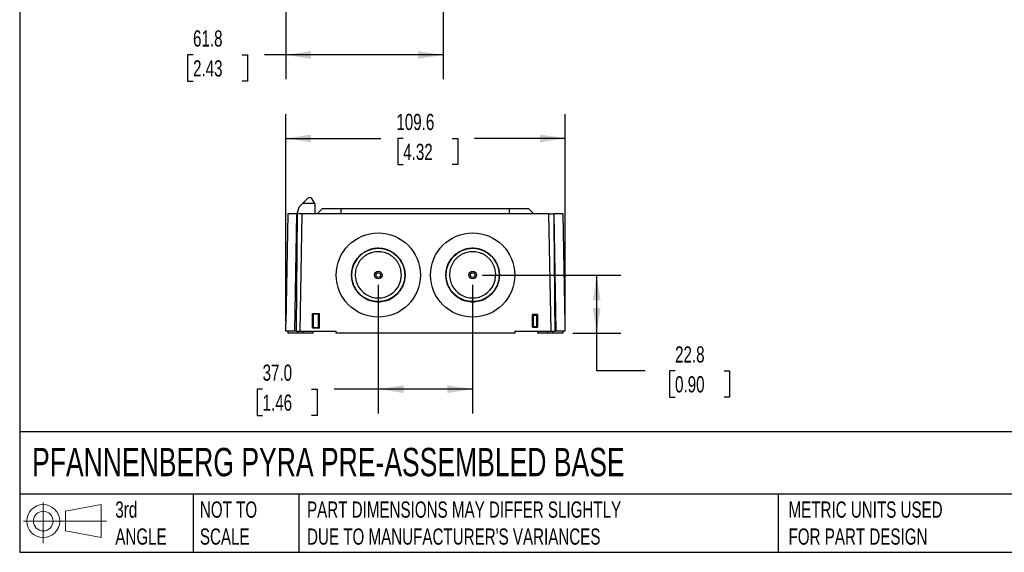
# Model space of a CAD drawing. Header units: millimetres. Extents: x 19 to 819, y 19 to 629.
# Tile 1 of 18: x 19 to 405, y 19 to 228. Entities that reach past the tile are written whole.
import ezdxf

# ---------------------------------------------------------------- set-up
doc = ezdxf.new("R2010")
doc.units = ezdxf.units.MM
doc.header["$LTSCALE"] = 3
doc.linetypes.add('SLD-Solid', pattern=[0])
doc.layers.add('DIMENSIONS', color=140, linetype='SLD-Solid', lineweight=25)
doc.layers.add('TEXT', color=140, linetype='SLD-Solid', lineweight=25)
doc.layers.add('SLD-DEFPOINTS', color=7, linetype='Continuous')
doc.styles.add('SLDTEXTSTYLE0', font='TXT', dxfattribs={"width": 0.7})
doc.dimstyles.new('SLDDIMSTYLE1', dxfattribs={"dimtxt": 6.474023, "dimasz": 9.906, "dimexe": 0, "dimexo": 0.0625, "dimgap": 1.618506, "dimtad": 0, "dimtih": 1, "dimtoh": 1, "dimdec": 1, "dimrnd": 1e-09, "dimzin": 12, "dimdsep": 46, "dimtxsty": 'SLDTEXTSTYLE0', "dimsah": 1, "dimcen": 0.09, "dimadec": 0, "dimazin": 3, "dimtfac": 1, "dimtdec": 1, "dimtofl": 0, "dimtmove": 0, "dimatfit": 3, "dimfxl": 0, "dimfrac": 2, "dimtolj": 1, "dimtzin": 12, "dimarcsym": 0})
doc.dimstyles.new('SLDDIMSTYLE2', dxfattribs={"dimtxt": 6.474023, "dimasz": 9.906, "dimexe": 0, "dimexo": 0.0625, "dimgap": 1.618506, "dimtad": 0, "dimtih": 1, "dimtoh": 1, "dimdec": 1, "dimrnd": 1e-09, "dimzin": 4, "dimdsep": 46, "dimtxsty": 'SLDTEXTSTYLE0', "dimsah": 1, "dimcen": 0.09, "dimadec": 0, "dimazin": 1, "dimtfac": 1, "dimtdec": 1, "dimtofl": 0, "dimtmove": 0, "dimatfit": 3, "dimfxl": 0, "dimfrac": 2, "dimtolj": 1, "dimtzin": 12, "dimarcsym": 0})

# ---------------------------------------------------------------- blocks, each defined once
blk = doc.blocks.new('Block11')
at = {"color": 7, "linetype": 'SLD-Solid', "lineweight": 18}
for p, q in [((7.77, 15.93), (7.77, 0)), ((16.44, 12.5), (30.53, 15.1)), ((16.44, 4.79), (16.44, 12.5)), ((30.53, 15.1), (30.53, 2.19)), ((0, 8.65), (32.62, 8.65)), ((16.44, 4.79), (30.53, 2.19))]:
    blk.add_line(p, q, dxfattribs=at)
for radius in [6.45, 3.86]:
    blk.add_circle((7.77, 8.65), radius, dxfattribs=at)
blk = doc.blocks.new('Block12')
at = {"layer": 'SLD-DEFPOINTS'}
blk.add_blockref('Block11', (0, 0), dxfattribs=at)
blk = doc.blocks.new('_D_1')
at = {"layer": 'DIMENSIONS'}
for p, q in [((185.18, 326.68), (185.18, 204.68)), ((123.43, 305.33), (123.43, 204.68)), ((87.03, 214.2), (84.85, 214.2)), ((84.85, 214.2), (84.85, 203.91)), ((106.27, 214.2), (108.44, 214.2)), ((108.44, 214.2), (108.44, 203.91)), ((123.43, 214.2), (115.04, 214.2)), ((185.18, 214.2), (123.43, 214.2)), ((84.85, 203.91), (87.03, 203.91)), ((108.44, 203.91), (106.27, 203.91))]:
    blk.add_line(p, q, dxfattribs=at)
for points in [[(123.43, 214.2), (133.33, 212.68), (133.33, 215.73)], [(185.18, 214.2), (175.27, 215.73), (175.27, 212.68)]]:
    blk.add_solid(points, dxfattribs=at)
at = {"layer": 'DIMENSIONS', "char_height": 6.35, "attachment_point": 1, "style": 'SLDTEXTSTYLE0'}
for s, insert in [('61.8', (87.03, 223.84)), ('2.43', (87.03, 212.1))]:
    blk.add_mtext(s, dxfattribs=dict(at, insert=insert))
blk = doc.blocks.new('_D_13')
at = {"layer": 'DIMENSIONS'}
for p, q in [((159.68, 124.03), (159.68, 73.55)), ((196.68, 124.03), (196.68, 73.55)), ((114.31, 83.08), (112.13, 83.08)), ((112.13, 83.08), (112.13, 72.79)), ((133.54, 83.08), (135.72, 83.08)), ((135.72, 83.08), (135.72, 72.79)), ((159.68, 83.08), (142.32, 83.08)), ((196.68, 83.08), (159.68, 83.08)), ((112.13, 72.79), (114.31, 72.79)), ((135.72, 72.79), (133.54, 72.79))]:
    blk.add_line(p, q, dxfattribs=at)
for points in [[(159.68, 83.08), (169.59, 81.55), (169.59, 84.6)], [(196.68, 83.08), (186.77, 84.6), (186.77, 81.55)]]:
    blk.add_solid(points, dxfattribs=at)
at = {"layer": 'DIMENSIONS', "char_height": 6.35, "attachment_point": 1, "style": 'SLDTEXTSTYLE0'}
for s, insert in [('37.0', (114.31, 92.71)), ('1.46', (114.31, 80.97))]:
    blk.add_mtext(s, dxfattribs=dict(at, insert=insert))
blk = doc.blocks.new('_D_14')
at = {"layer": 'DIMENSIONS'}
for p, q in [((123.38, 109.65), (123.38, 190.98)), ((232.98, 109.65), (232.98, 190.98)), ((123.38, 181.46), (160.69, 181.46)), ((169.46, 181.46), (167.29, 181.46)), ((167.29, 181.46), (167.29, 171.17)), ((188.7, 181.46), (190.88, 181.46)), ((190.88, 181.46), (190.88, 171.17)), ((232.98, 181.46), (197.47, 181.46)), ((167.29, 171.17), (169.46, 171.17)), ((190.88, 171.17), (188.7, 171.17))]:
    blk.add_line(p, q, dxfattribs=at)
for points in [[(123.38, 181.46), (133.28, 179.93), (133.28, 182.98)], [(232.98, 181.46), (223.08, 182.98), (223.08, 179.93)]]:
    blk.add_solid(points, dxfattribs=at)
at = {"layer": 'DIMENSIONS', "char_height": 6.35, "attachment_point": 1, "style": 'SLDTEXTSTYLE0'}
for s, insert in [('109.6', (166.77, 191.09)), ('4.32', (169.46, 179.35))]:
    blk.add_mtext(s, dxfattribs=dict(at, insert=insert))
blk = doc.blocks.new('_D_15')
at = {"layer": 'DIMENSIONS'}
for p, q in [((200.49, 127.84), (254.86, 127.84)), ((245.34, 105.04), (245.34, 127.84)), ((235.99, 105.04), (254.86, 105.04)), ((245.34, 90.24), (245.34, 105.04)), ((264.39, 90.24), (245.34, 90.24)), ((276.06, 90.24), (273.88, 90.24)), ((273.88, 90.24), (273.88, 79.95)), ((295.3, 90.24), (297.47, 90.24)), ((297.47, 90.24), (297.47, 79.95)), ((273.88, 79.95), (276.06, 79.95)), ((297.47, 79.95), (295.3, 79.95))]:
    blk.add_line(p, q, dxfattribs=at)
for points in [[(245.34, 127.84), (243.81, 117.93), (246.86, 117.93)], [(245.34, 105.04), (246.86, 114.94), (243.81, 114.94)]]:
    blk.add_solid(points, dxfattribs=at)
at = {"layer": 'DIMENSIONS', "char_height": 6.35, "attachment_point": 1, "style": 'SLDTEXTSTYLE0'}
for s, insert in [('22.8', (276.06, 99.87)), ('0.90', (276.06, 88.14))]:
    blk.add_mtext(s, dxfattribs=dict(at, insert=insert))

msp = doc.modelspace()

# ---------------------------------------------------------------- linework, layer by layer
for p, q in [((127.88, 151.84), (128.68, 154.64)), ((129.94, 155.9), (128.68, 154.64)), ((129.94, 155.9), (132.06, 158.02)), ((134.74, 155.9), (129.94, 155.9)), ((134.74, 155.9), (133.64, 157.81)), ((134.74, 155.9), (134.78, 151.84)), ((124.18, 151.84), (123.43, 108.84)), ((127.73, 151.84), (124.18, 151.84)), ((126.97, 105.84), (127.73, 151.84)), ((127.88, 151.84), (127.73, 151.84)), ((129.88, 151.84), (127.88, 151.84)), ((129.08, 105.84), (129.88, 151.84)), ((226.48, 151.84), (129.88, 151.84)), ((135.67, 151.84), (137.61, 153.84)), ((145.18, 153.84), (137.61, 153.84)), ((145.18, 151.84), (145.18, 153.84)), ((211.18, 153.84), (145.18, 153.84)), ((211.18, 151.84), (211.18, 153.84)), ((218.75, 153.84), (211.18, 153.84)), ((220.68, 151.84), (218.75, 153.84)), ((226.48, 151.84), (227.28, 105.84)), ((226.48, 151.84), (228.48, 151.84)), ((228.63, 151.84), (228.48, 151.84)), ((229.39, 105.84), (228.63, 151.84)), ((232.18, 151.84), (228.63, 151.84)), ((232.93, 108.84), (232.18, 151.84)), ((133.83, 106.94), (133.83, 112.73)), ((133.83, 112.73), (136.53, 112.73)), ((134.13, 112.43), (134.13, 107.24)), ((136.23, 112.43), (134.13, 112.43)), ((134.14, 112.43), (134.13, 112.43)), ((134.14, 112.43), (134.14, 107.24)), ((136.22, 112.43), (134.14, 112.43)), ((136.22, 107.24), (136.22, 112.43)), ((136.22, 112.43), (136.23, 112.43)), ((136.23, 107.24), (136.23, 112.43)), ((136.53, 112.73), (136.53, 106.94)), ((220.18, 112.34), (220.18, 107.34)), ((220.18, 112.33), (220.18, 112.34)), ((222.18, 112.34), (220.18, 112.34)), ((220.18, 107.34), (220.18, 112.33)), ((220.18, 112.33), (222.17, 112.33)), ((220.48, 112.03), (220.48, 107.64)), ((221.87, 112.03), (220.48, 112.03)), ((221.87, 107.64), (221.87, 112.03)), ((222.17, 112.33), (222.18, 112.34)), ((222.17, 112.33), (222.17, 107.34)), ((222.18, 107.34), (222.18, 112.34)), ((123.38, 105.84), (123.43, 108.84)), ((232.98, 105.84), (232.93, 108.84)), ((126.97, 105.84), (123.38, 105.84)), ((124.18, 105.84), (124.18, 105.04)), ((128.18, 105.04), (124.18, 105.04)), ((127.46, 105.84), (126.97, 105.84)), ((127.46, 105.84), (129.08, 105.84)), ((128.18, 105.04), (128.18, 105.84)), ((130.18, 105.04), (128.18, 105.04)), ((129.08, 105.84), (143.18, 105.84)), ((130.18, 105.04), (130.18, 105.84)), ((134.18, 105.04), (130.18, 105.04)), ((136.53, 106.94), (133.83, 106.94)), ((134.13, 107.24), (136.23, 107.24)), ((134.14, 107.24), (134.13, 107.24)), ((134.14, 107.24), (136.22, 107.24)), ((134.18, 105.04), (134.18, 105.84)), ((136.22, 107.24), (136.23, 107.24)), ((143.18, 105.04), (143.18, 105.84)), ((213.18, 105.04), (143.18, 105.04)), ((213.18, 105.84), (213.18, 105.04)), ((213.18, 105.84), (227.28, 105.84)), ((222.17, 107.34), (220.18, 107.34)), ((220.18, 107.34), (220.18, 107.34)), ((220.18, 107.34), (222.18, 107.34)), ((220.48, 107.64), (221.87, 107.64)), ((222.17, 107.34), (222.18, 107.34)), ((222.18, 105.84), (222.18, 105.04)), ((226.18, 105.04), (222.18, 105.04)), ((226.18, 105.04), (226.18, 105.84)), ((228.18, 105.04), (226.18, 105.04)), ((227.28, 105.84), (228.9, 105.84)), ((228.18, 105.04), (228.18, 105.84)), ((232.18, 105.04), (228.18, 105.04)), ((229.39, 105.84), (228.9, 105.84)), ((232.98, 105.84), (229.39, 105.84)), ((232.18, 105.04), (232.18, 105.84))]:
    msp.add_line(p, q)
for centre, radius in [((159.68, 127.84), 16.5), ((159.68, 127.84), 16.5), ((196.68, 127.84), 16.5), ((196.68, 127.84), 16.5), ((159.68, 127.84), 10.5), ((196.68, 127.84), 10.5), ((159.68, 127.84), 1.5), ((159.68, 127.84), 0.923), ((196.68, 127.84), 1.5), ((196.68, 127.84), 0.923)]:
    msp.add_circle(centre, radius)
for centre in [(159.68, 127.84), (196.68, 127.84)]:
    msp.add_arc(centre, 9, 205.2845, 334.7155)
for points, knots in [([(132.06, 158.02), (132.16, 158.11), (132.28, 158.2), (132.57, 158.31), (132.74, 158.33), (133.06, 158.28), (133.22, 158.22), (133.47, 158.04), (133.57, 157.93), (133.64, 157.81)], [0, 0, 0, 0, 0.25, 0.25, 0.5, 0.5, 0.75, 0.75, 1, 1, 1, 1]), ([(127.88, 151.84), (127.84, 148.31), (127.77, 141.05), (127.67, 129.86), (127.56, 118.05), (127.5, 109.98), (127.46, 105.84)], [0, 0, 0, 0, 0.229982, 0.473309, 0.729982, 1, 1, 1, 1]), ([(228.48, 151.84), (228.52, 148.44), (228.59, 141.36), (228.69, 130.3), (228.79, 118.36), (228.86, 110.11), (228.9, 105.84)], [0, 0, 0, 0, 0.221313, 0.461751, 0.721313, 1, 1, 1, 1]), ([(153.1, 136.01), (152.46, 135.49), (151.82, 134.85), (150.67, 133.3), (150.16, 132.38), (149.61, 130.83), (149.46, 130.28), (149.26, 129.14), (149.2, 128.55), (149.18, 127.35), (149.23, 126.75), (149.43, 125.53), (149.58, 124.93), (149.99, 123.76), (150.25, 123.2), (150.86, 122.13), (151.2, 121.63), (151.97, 120.7), (152.38, 120.28), (153.26, 119.52), (153.71, 119.19), (155.12, 118.33), (156.09, 117.93), (157.96, 117.44), (158.86, 117.35), (160.5, 117.35), (161.4, 117.44), (163.27, 117.93), (164.24, 118.33), (165.65, 119.19), (166.1, 119.52), (166.98, 120.28), (167.39, 120.7), (168.16, 121.63), (168.5, 122.13), (169.11, 123.2), (169.37, 123.77), (169.78, 124.93), (169.93, 125.54), (170.13, 126.75), (170.17, 127.36), (170.16, 128.56), (170.1, 129.15), (169.9, 130.28), (169.75, 130.83), (169.19, 132.39), (168.68, 133.3), (167.54, 134.85), (166.9, 135.49), (166.26, 136.01)], [0, 0, 0, 0, 0.0625, 0.0625, 0.125, 0.125, 0.15625, 0.15625, 0.1875, 0.1875, 0.21875, 0.21875, 0.25, 0.25, 0.28125, 0.28125, 0.3125, 0.3125, 0.34375, 0.34375, 0.375, 0.375, 0.4375, 0.4375, 0.5, 0.5, 0.5625, 0.5625, 0.625, 0.625, 0.65625, 0.65625, 0.6875, 0.6875, 0.71875, 0.71875, 0.75, 0.75, 0.78125, 0.78125, 0.8125, 0.8125, 0.84375, 0.84375, 0.875, 0.875, 0.9375, 0.9375, 1, 1, 1, 1]), ([(166.26, 136.01), (166.34, 135.94), (166.51, 135.8), (166.75, 135.59), (166.98, 135.37), (167.21, 135.14), (167.43, 134.91), (167.64, 134.67), (167.84, 134.42), (168.04, 134.16), (168.23, 133.9), (168.5, 133.5), (168.83, 132.95), (169.2, 132.23), (169.5, 131.49), (169.83, 130.47), (170.1, 129.15), (170.17, 127.54), (169.99, 125.94), (169.58, 124.38), (168.92, 122.9), (168.05, 121.55), (166.98, 120.34), (165.74, 119.31), (164.35, 118.48), (162.86, 117.87), (161.29, 117.51), (159.68, 117.38), (158.07, 117.51), (156.5, 117.87), (155.01, 118.48), (153.62, 119.31), (152.38, 120.34), (151.31, 121.54), (150.44, 122.9), (149.78, 124.38), (149.36, 125.93), (149.19, 127.54), (149.26, 129.15), (149.58, 130.73), (150.04, 131.99), (150.52, 132.95), (150.94, 133.64), (151.41, 134.29), (151.87, 134.84), (152.3, 135.29), (152.69, 135.66), (152.96, 135.89), (153.1, 136.01)], [0, 0, 0, 0, 0.00629, 0.012556, 0.018805, 0.025041, 0.031273, 0.037504, 0.043742, 0.049992, 0.05626, 0.062552, 0.078155, 0.093813, 0.109466, 0.125091, 0.156339, 0.187575, 0.21882, 0.250072, 0.28131, 0.312554, 0.343802, 0.375048, 0.406277, 0.43753, 0.468778, 0.500019, 0.531268, 0.562502, 0.593749, 0.62498, 0.656222, 0.687473, 0.718712, 0.749954, 0.781202, 0.812452, 0.843686, 0.87494, 0.906192, 0.92183, 0.93746, 0.953077, 0.968732, 0.979166, 0.989579, 1, 1, 1, 1]), ([(167.82, 123.99), (167.86, 124.08), (167.94, 124.25), (168.05, 124.51), (168.16, 124.78), (168.25, 125.05), (168.34, 125.32), (168.42, 125.59), (168.49, 125.87), (168.61, 126.43), (168.73, 127.28), (168.74, 128.43), (168.6, 129.57), (168.33, 130.68), (167.91, 131.75), (167.37, 132.76), (166.7, 133.69), (165.92, 134.53), (165.04, 135.26), (164.07, 135.88), (163.04, 136.37), (161.95, 136.73), (160.82, 136.94), (159.68, 137.02), (158.54, 136.94), (157.41, 136.73), (156.32, 136.37), (155.28, 135.88), (154.32, 135.26), (153.44, 134.53), (152.66, 133.69), (151.99, 132.76), (151.45, 131.75), (151.03, 130.68), (150.76, 129.57), (150.62, 128.43), (150.63, 127.28), (150.76, 126.33), (150.94, 125.59), (151.1, 125.05), (151.3, 124.51), (151.46, 124.16), (151.54, 123.99)], [0, 0, 0, 0, 0.007838, 0.015653, 0.023452, 0.031245, 0.039037, 0.046839, 0.054656, 0.062497, 0.093775, 0.125061, 0.156342, 0.187637, 0.218849, 0.250082, 0.281275, 0.31248, 0.343757, 0.375041, 0.40632, 0.437617, 0.468828, 0.500059, 0.531255, 0.562461, 0.593735, 0.625022, 0.656298, 0.687597, 0.718809, 0.750039, 0.781236, 0.812442, 0.843715, 0.875003, 0.906279, 0.937574, 0.95321, 0.968784, 0.98436, 1, 1, 1, 1]), ([(166.26, 136.01), (166.17, 136.08), (165.99, 136.21), (165.73, 136.41), (165.45, 136.6), (165.17, 136.77), (164.89, 136.94), (164.6, 137.1), (164.31, 137.25), (164.02, 137.39), (163.72, 137.52), (163.42, 137.64), (163.11, 137.75), (162.8, 137.85), (162.5, 137.94), (162.19, 138.02), (161.87, 138.1), (161.56, 138.16), (161.25, 138.21), (160.93, 138.25), (160.62, 138.29), (160.31, 138.31), (159.99, 138.32), (159.57, 138.33), (159.03, 138.31), (158.39, 138.25), (157.75, 138.15), (157.12, 138.02), (156.5, 137.84), (155.89, 137.62), (155.29, 137.37), (154.71, 137.08), (154.15, 136.76), (153.61, 136.4), (153.27, 136.14), (153.1, 136.01)], [0, 0, 0, 0, 0.023449, 0.046828, 0.070139, 0.093379, 0.11655, 0.139652, 0.162685, 0.185649, 0.208544, 0.23137, 0.254128, 0.276816, 0.299436, 0.321988, 0.344472, 0.366887, 0.389234, 0.411513, 0.433724, 0.455866, 0.477942, 0.499949, 0.545398, 0.590846, 0.636295, 0.681746, 0.727198, 0.772654, 0.818113, 0.863577, 0.909045, 0.954519, 1, 1, 1, 1]), ([(190.1, 136.01), (189.46, 135.49), (188.82, 134.85), (187.67, 133.3), (187.16, 132.38), (186.61, 130.83), (186.46, 130.28), (186.26, 129.14), (186.2, 128.55), (186.18, 127.35), (186.23, 126.75), (186.43, 125.53), (186.58, 124.93), (186.99, 123.76), (187.25, 123.2), (187.86, 122.13), (188.2, 121.63), (188.97, 120.7), (189.38, 120.28), (190.26, 119.52), (190.71, 119.19), (192.12, 118.33), (193.09, 117.93), (194.96, 117.44), (195.86, 117.35), (197.5, 117.35), (198.4, 117.44), (200.27, 117.93), (201.24, 118.33), (202.65, 119.19), (203.1, 119.52), (203.98, 120.28), (204.39, 120.7), (205.16, 121.63), (205.5, 122.13), (206.11, 123.2), (206.37, 123.77), (206.78, 124.93), (206.93, 125.54), (207.13, 126.75), (207.17, 127.36), (207.16, 128.56), (207.1, 129.15), (206.9, 130.28), (206.75, 130.83), (206.19, 132.39), (205.68, 133.3), (204.54, 134.85), (203.9, 135.49), (203.26, 136.01)], [0, 0, 0, 0, 0.0625, 0.0625, 0.125, 0.125, 0.15625, 0.15625, 0.1875, 0.1875, 0.21875, 0.21875, 0.25, 0.25, 0.28125, 0.28125, 0.3125, 0.3125, 0.34375, 0.34375, 0.375, 0.375, 0.4375, 0.4375, 0.5, 0.5, 0.5625, 0.5625, 0.625, 0.625, 0.65625, 0.65625, 0.6875, 0.6875, 0.71875, 0.71875, 0.75, 0.75, 0.78125, 0.78125, 0.8125, 0.8125, 0.84375, 0.84375, 0.875, 0.875, 0.9375, 0.9375, 1, 1, 1, 1]), ([(203.26, 136.01), (203.34, 135.94), (203.51, 135.8), (203.75, 135.59), (203.98, 135.37), (204.21, 135.14), (204.43, 134.91), (204.64, 134.67), (204.84, 134.42), (205.04, 134.16), (205.23, 133.9), (205.5, 133.5), (205.83, 132.95), (206.2, 132.23), (206.5, 131.49), (206.83, 130.47), (207.1, 129.15), (207.17, 127.54), (206.99, 125.94), (206.58, 124.38), (205.92, 122.9), (205.05, 121.55), (203.98, 120.34), (202.74, 119.31), (201.35, 118.48), (199.86, 117.87), (198.29, 117.51), (196.68, 117.38), (195.07, 117.51), (193.5, 117.87), (192.01, 118.48), (190.62, 119.31), (189.38, 120.34), (188.31, 121.54), (187.44, 122.9), (186.78, 124.38), (186.36, 125.93), (186.19, 127.54), (186.26, 129.15), (186.58, 130.73), (187.04, 131.99), (187.52, 132.95), (187.94, 133.64), (188.41, 134.29), (188.87, 134.84), (189.3, 135.29), (189.69, 135.66), (189.96, 135.89), (190.1, 136.01)], [0, 0, 0, 0, 0.0062897, 0.0125559, 0.0188045, 0.0250415, 0.0312726, 0.0375041, 0.0437418, 0.0499918, 0.0562598, 0.062552, 0.0781554, 0.0938133, 0.1094656, 0.1250906, 0.1563386, 0.1875748, 0.21882, 0.2500723, 0.2813101, 0.3125537, 0.3438015, 0.375048, 0.4062766, 0.4375297, 0.4687784, 0.5000186, 0.5312681, 0.5625024, 0.5937493, 0.6249804, 0.6562215, 0.6874726, 0.7187119, 0.7499537, 0.7812023, 0.8124524, 0.8436858, 0.8749395, 0.9061915, 0.9218297, 0.9374596, 0.9530773, 0.9687317, 0.9791659, 0.9895795, 1, 1, 1, 1]), ([(204.82, 123.99), (204.86, 124.08), (204.94, 124.25), (205.05, 124.51), (205.16, 124.78), (205.25, 125.05), (205.34, 125.32), (205.42, 125.59), (205.49, 125.87), (205.61, 126.43), (205.73, 127.28), (205.74, 128.43), (205.6, 129.57), (205.33, 130.68), (204.91, 131.75), (204.37, 132.76), (203.7, 133.69), (202.92, 134.53), (202.04, 135.26), (201.07, 135.88), (200.04, 136.37), (198.95, 136.73), (197.82, 136.94), (196.68, 137.02), (195.54, 136.94), (194.41, 136.73), (193.32, 136.37), (192.28, 135.88), (191.32, 135.26), (190.44, 134.53), (189.66, 133.69), (188.99, 132.76), (188.45, 131.75), (188.03, 130.68), (187.76, 129.57), (187.62, 128.43), (187.63, 127.28), (187.76, 126.33), (187.94, 125.59), (188.1, 125.05), (188.3, 124.51), (188.46, 124.16), (188.54, 123.99)], [0, 0, 0, 0, 0.007838, 0.015653, 0.023452, 0.031245, 0.039037, 0.046839, 0.054656, 0.062497, 0.093775, 0.125061, 0.156342, 0.187637, 0.218849, 0.250082, 0.281275, 0.31248, 0.343757, 0.375041, 0.40632, 0.437617, 0.468828, 0.500059, 0.531255, 0.562461, 0.593735, 0.625022, 0.656298, 0.687597, 0.718809, 0.750039, 0.781236, 0.812442, 0.843715, 0.875003, 0.906279, 0.937574, 0.95321, 0.968784, 0.98436, 1, 1, 1, 1]), ([(203.26, 136.01), (203.17, 136.08), (202.99, 136.21), (202.73, 136.41), (202.45, 136.6), (202.17, 136.77), (201.89, 136.94), (201.6, 137.1), (201.31, 137.25), (201.02, 137.39), (200.72, 137.52), (200.42, 137.64), (200.11, 137.75), (199.8, 137.85), (199.5, 137.94), (199.19, 138.02), (198.87, 138.1), (198.56, 138.16), (198.25, 138.21), (197.93, 138.25), (197.62, 138.29), (197.31, 138.31), (196.99, 138.32), (196.57, 138.33), (196.03, 138.31), (195.39, 138.25), (194.75, 138.15), (194.12, 138.02), (193.5, 137.84), (192.89, 137.62), (192.29, 137.37), (191.71, 137.08), (191.15, 136.76), (190.61, 136.4), (190.27, 136.14), (190.1, 136.01)], [0, 0, 0, 0, 0.023449, 0.046828, 0.070139, 0.093379, 0.11655, 0.139652, 0.162685, 0.185649, 0.208544, 0.23137, 0.254128, 0.276816, 0.299436, 0.321988, 0.344472, 0.366887, 0.389234, 0.411513, 0.433724, 0.455866, 0.477942, 0.499949, 0.545398, 0.590846, 0.636295, 0.681746, 0.727198, 0.772654, 0.818113, 0.863577, 0.909045, 0.954519, 1, 1, 1, 1]), ([(133.83, 112.73), (133.9, 112.66), (133.98, 112.58), (134.07, 112.49), (134.09, 112.47), (134.12, 112.44), (134.13, 112.43), (134.13, 112.43)], [0, 0, 0, 0, 0.5, 0.5, 0.75, 0.75, 1, 1, 1, 1]), ([(136.23, 112.43), (136.23, 112.43), (136.23, 112.44), (136.26, 112.47), (136.29, 112.49), (136.37, 112.58), (136.46, 112.66), (136.53, 112.73)], [0, 0, 0, 0, 0.25, 0.25, 0.5, 0.5, 1, 1, 1, 1]), ([(220.18, 112.33), (220.18, 112.33), (220.19, 112.32), (220.22, 112.29), (220.24, 112.27), (220.33, 112.18), (220.41, 112.1), (220.48, 112.03)], [0, 0, 0, 0, 0.25, 0.25, 0.5, 0.5, 1, 1, 1, 1]), ([(222.17, 112.33), (222.17, 112.33), (222.17, 112.32), (222.14, 112.29), (222.11, 112.27), (222.03, 112.18), (221.94, 112.1), (221.87, 112.03)], [0, 0, 0, 0, 0.25, 0.25, 0.5, 0.5, 1, 1, 1, 1]), ([(133.83, 106.94), (133.9, 107.01), (133.98, 107.09), (134.07, 107.18), (134.09, 107.2), (134.12, 107.23), (134.13, 107.24), (134.13, 107.24)], [0, 0, 0, 0, 0.5, 0.5, 0.75, 0.75, 1, 1, 1, 1]), ([(136.23, 107.24), (136.23, 107.24), (136.23, 107.23), (136.26, 107.2), (136.29, 107.18), (136.37, 107.09), (136.46, 107.01), (136.53, 106.94)], [0, 0, 0, 0, 0.25, 0.25, 0.5, 0.5, 1, 1, 1, 1]), ([(220.48, 107.64), (220.41, 107.57), (220.33, 107.49), (220.24, 107.4), (220.22, 107.38), (220.19, 107.35), (220.18, 107.34), (220.18, 107.34)], [0, 0, 0, 0, 0.5, 0.5, 0.75, 0.75, 1, 1, 1, 1]), ([(221.87, 107.64), (221.94, 107.57), (222.03, 107.49), (222.11, 107.4), (222.14, 107.38), (222.17, 107.35), (222.17, 107.34), (222.17, 107.34)], [0, 0, 0, 0, 0.5, 0.5, 0.75, 0.75, 1, 1, 1, 1])]:
    msp.add_open_spline(points, degree=3, knots=knots)
at = {"layer": 'TEXT'}
for p, q in [((19.05, 628.65), (19.05, 19.05)), ((819.15, 66.38), (19.05, 66.38)), ((819.15, 41.91), (19.05, 41.91)), ((87.13, 41.91), (87.13, 19.05)), ((128.51, 41.91), (128.51, 19.05)), ((316.45, 41.91), (316.45, 19.05)), ((19.05, 19.05), (819.15, 19.05))]:
    msp.add_line(p, q, dxfattribs=at)

# ---------------------------------------------------------------- block references
at = {"layer": 'SLD-DEFPOINTS'}
msp.add_blockref('Block12', (20.51, 22.66), dxfattribs=at)

# ---------------------------------------------------------------- texts
at = {"layer": 'TEXT', "attachment_point": 1, "style": 'SLDTEXTSTYLE0'}
for s, insert, char_height in [('PFANNENBERG PYRA PRE-ASSEMBLED BASE', (23.9, 60.02), 11.1125), ('3rd^JANGLE', (56.55, 38.99), 6.35), ('NOT TO^JSCALE', (89.72, 38.99), 6.35), ("PART DIMENSIONS MAY DIFFER SLIGHTLY ^JDUE TO MANUFACTURER'S VARIANCES", (131.74, 38.99), 6.35), ('METRIC UNITS USED ^JFOR PART DESIGN', (320.56, 38.99), 6.35)]:
    msp.add_mtext(s, dxfattribs=dict(at, insert=insert, char_height=char_height))

# ---------------------------------------------------------------- dimensions: what is measured, and where the dimension line sits
at = {"layer": 'DIMENSIONS'}
for base, p1, p2, dimstyle, picture, middle in [((123.4286, 214.2029), (185.1792, 330.4894), (123.4286, 309.1385), 'SLDDIMSTYLE1', '_D_1', (96.6474, 214.2029)), ((123.38, 181.46), (232.98, 105.84), (123.38, 105.84), 'SLDDIMSTYLE1', '_D_14', (179.08, 181.46)), ((196.68, 83.08), (159.68, 127.84), (196.68, 127.84), 'SLDDIMSTYLE2', '_D_13', (123.92, 83.08))]:
    dim = msp.add_linear_dim(base=base, p1=p1, p2=p2, dimstyle=dimstyle, dxfattribs=at)
    dim.commit()
    dim.dimension.update_dxf_attribs({"geometry": picture, "text_midpoint": middle, "dimtype": 160})
dim = msp.add_linear_dim(base=(245.34, 127.84), p1=(232.18, 105.04), p2=(196.68, 127.84), angle=90, dimstyle='SLDDIMSTYLE1', dxfattribs=at)
dim.commit()
dim.dimension.update_dxf_attribs({"geometry": '_D_15', "text_midpoint": (245.34, 90.24), "dimtype": 160})

doc.saveas('drawing.dxf')
